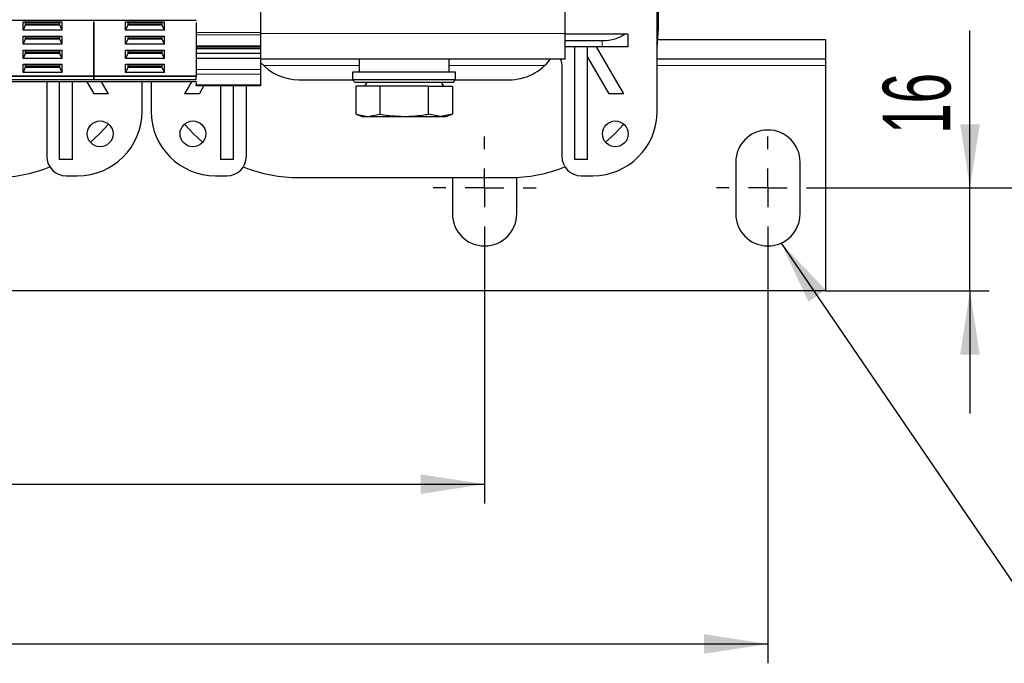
# Model space of a CAD drawing. Header units: millimetres. Extents: x 5 to 418, y 2 to 292.
# Tile 9 of 51: x 106 to 157, y 60 to 93. Entities that reach past the tile are written whole.
import ezdxf

# ---------------------------------------------------------------- set-up
doc = ezdxf.new("R2010")
doc.units = ezdxf.units.MM
doc.layers.add('SLD-0', color=7, linetype='Continuous')
doc.styles.add('SLDTEXTSTYLE0', font='TXT', dxfattribs={"width": 0.605})
doc.dimstyles.new('SLDDIMSTYLE0', dxfattribs={"dimtxt": 3.5, "dimasz": 3.302, "dimexe": 0, "dimexo": 0.0625, "dimgap": 0.875, "dimtad": 1, "dimlfac": 3, "dimrnd": 1e-09, "dimzin": 12, "dimdsep": 46, "dimtxsty": 'SLDTEXTSTYLE0', "dimsah": 1, "dimcen": 0.09, "dimadec": 0, "dimazin": 3, "dimtfac": 1, "dimtofl": 0, "dimtmove": 0, "dimatfit": 3, "dimfxl": 1, "dimfrac": 2, "dimtolj": 1, "dimtzin": 12, "dimarcsym": 0})
doc.dimstyles.new('SLDDIMSTYLE1', dxfattribs={"dimtxt": 3.5, "dimasz": 3.302, "dimexe": 0, "dimexo": 0.0625, "dimgap": 0.875, "dimtad": 1, "dimlfac": 3, "dimrnd": 1e-09, "dimzin": 12, "dimdsep": 46, "dimtxsty": 'SLDTEXTSTYLE0', "dimsah": 1, "dimcen": 0.09, "dimadec": 0, "dimazin": 3, "dimtfac": 1, "dimtmove": 0, "dimatfit": 0, "dimfxl": 1, "dimfrac": 2, "dimtolj": 1, "dimtzin": 12, "dimarcsym": 0})
doc.dimstyles.new('SLDDIMSTYLE2', dxfattribs={"dimtxt": 0.18, "dimasz": 3.302, "dimexe": 0, "dimexo": 0.0625, "dimgap": 0, "dimtad": 0, "dimtih": 1, "dimtoh": 1, "dimdec": 0, "dimrnd": 1e-09, "dimzin": 0, "dimdsep": 46, "dimtxsty": 'Standard', "dimsah": 1, "dimcen": 0.09, "dimadec": 0, "dimazin": 0, "dimtfac": 3.302, "dimtdec": 0, "dimtofl": 0, "dimtmove": 0, "dimatfit": 3, "dimfxl": 1, "dimfrac": 2, "dimtolj": 1, "dimtzin": 0, "dimarcsym": 0})

# ---------------------------------------------------------------- blocks, each defined once
blk = doc.blocks.new('_D_4')
at = {"layer": 'SLD-0'}
for p, q in [((68.77, 81.792), (68.77, 68.126)), ((130.437, 81.792), (130.437, 68.126)), ((68.77, 69.126), (130.437, 69.126))]:
    blk.add_line(p, q, dxfattribs=at)
for points in [[(68.77, 69.126), (72.072, 68.618), (72.072, 69.634)], [(130.437, 69.126), (127.135, 69.634), (127.135, 68.618)]]:
    blk.add_solid(points, dxfattribs=at)
at = {"layer": 'SLD-0', "insert": (95.593, 73.638), "char_height": 3.5, "attachment_point": 1, "style": 'SLDTEXTSTYLE0'}
blk.add_mtext('185', dxfattribs=at)
blk = doc.blocks.new('_D_5')
at = {"layer": 'SLD-0'}
for p, q in [((155.561, 84.459), (155.561, 92.61)), ((147.77, 84.459), (156.561, 84.459)), ((155.561, 79.126), (155.561, 84.459)), ((148.104, 79.126), (156.561, 79.126)), ((155.561, 79.126), (155.561, 72.776))]:
    blk.add_line(p, q, dxfattribs=at)
for points in [[(155.561, 84.459), (156.069, 87.761), (155.053, 87.761)], [(155.561, 79.126), (155.053, 75.824), (156.069, 75.824)]]:
    blk.add_solid(points, dxfattribs=at)
at = {"layer": 'SLD-0', "insert": (151.049, 87.263), "char_height": 3.5, "attachment_point": 1, "rotation": 90, "style": 'SLDTEXTSTYLE0'}
blk.add_mtext('16', dxfattribs=at)
blk = doc.blocks.new('_D_6')
at = {"layer": 'SLD-0', "color": 7}
for p, q in [((54.104, 81.792), (54.104, 59.853)), ((145.104, 81.792), (145.104, 59.853)), ((54.104, 60.853), (145.104, 60.853))]:
    blk.add_line(p, q, dxfattribs=at)
for points in [[(54.104, 60.853), (57.406, 60.345), (57.406, 61.361)], [(145.104, 60.853), (141.802, 61.361), (141.802, 60.345)]]:
    blk.add_solid(points, dxfattribs=at)
at = {"layer": 'SLD-0', "color": 7, "insert": (95.593, 65.365), "char_height": 3.5, "attachment_point": 1, "style": 'SLDTEXTSTYLE0'}
blk.add_mtext('273', dxfattribs=at)
blk = doc.blocks.new('_D_7')
at = {"layer": 'SLD-0', "color": 7}
for p, q in [((147.77, 117.392), (164.412, 117.392)), ((163.412, 84.459), (163.412, 117.392)), ((147.77, 84.459), (164.412, 84.459))]:
    blk.add_line(p, q, dxfattribs=at)
for points in [[(163.412, 117.392), (162.904, 114.09), (163.92, 114.09)], [(163.412, 84.459), (163.92, 87.761), (162.904, 87.761)]]:
    blk.add_solid(points, dxfattribs=at)
at = {"layer": 'SLD-0', "color": 7, "insert": (158.9, 96.247), "char_height": 3.5, "attachment_point": 1, "rotation": 90, "style": 'SLDTEXTSTYLE0'}
blk.add_mtext('98,8', dxfattribs=at)
blk = doc.blocks.new('SW_CENTERMARKSYMBOL_2')
at = {"layer": 'SLD-0', "color": 0}
for p, q in [((0, 2), (0, 2.667)), ((0, 0), (0, 1)), ((-2, 0), (-2.667, 0)), ((0, 0), (-1, 0)), ((0, 0), (0, -1)), ((0, 0), (1, 0)), ((2, 0), (2.667, 0)), ((0, -2), (0, -2.667))]:
    blk.add_line(p, q, dxfattribs=at)
blk = doc.blocks.new('SW_CENTERMARKSYMBOL_3')
at = {"layer": 'SLD-0', "color": 0}
for p, q in [((0, 2), (0, 2.667)), ((0, 0), (0, 1)), ((-2, 0), (-2.667, 0)), ((0, 0), (-1, 0)), ((0, 0), (0, -1)), ((0, 0), (1, 0)), ((2, 0), (2.667, 0)), ((0, -2), (0, -2.667))]:
    blk.add_line(p, q, dxfattribs=at)
blk = doc.blocks.new('SW_CENTERMARKSYMBOL_7')
at = {"layer": 'SLD-0', "color": 0}
for p, q in [((0, 2), (0, 2.667)), ((0, 0), (0, 1)), ((-2, 0), (-2.667, 0)), ((0, 0), (-1, 0)), ((0, 0), (0, -1)), ((0, 0), (1, 0)), ((2, 0), (2.667, 0)), ((0, -2), (0, -2.667))]:
    blk.add_line(p, q, dxfattribs=at)

msp = doc.modelspace()

# ---------------------------------------------------------------- linework, layer by layer
at = {"color": 7, "linetype": 'Continuous', "lineweight": 25}
for p, q in [((139.3703, 88.4258), (139.3703, 113.4258)), ((139.4369, 92.7258), (139.4369, 109.1258)), ((134.6036, 92.4591), (134.6036, 107.7925)), ((118.8369, 106.4811), (118.8369, 92.5038)), ((104.9036, 93.1404), (110.2036, 93.1404)), ((106.5454, 93.0517), (108.5618, 93.0517)), ((106.5454, 92.6276), (106.5454, 93.0517)), ((106.6619, 92.8868), (106.5454, 92.6276)), ((106.6619, 93.0517), (106.6619, 92.8868)), ((108.4453, 92.934), (106.6619, 92.934)), ((108.4453, 92.8868), (106.6619, 92.8868)), ((108.4453, 92.8868), (108.4453, 93.0517)), ((108.5618, 92.6276), (108.4453, 92.8868)), ((108.5618, 92.6276), (108.5618, 93.0517)), ((110.2036, 93.1404), (115.5036, 93.1404)), ((110.2036, 90.2705), (110.2036, 93.082)), ((110.2036, 93.0237), (110.2036, 90.2705)), ((111.8454, 93.0517), (113.8618, 93.0517)), ((111.8454, 92.6276), (111.8454, 93.0517)), ((111.9619, 92.8868), (111.8454, 92.6276)), ((111.9619, 93.0517), (111.9619, 92.8868)), ((113.7453, 92.934), (111.9619, 92.934)), ((113.7453, 92.8868), (111.9619, 92.8868)), ((113.7453, 92.8868), (113.7453, 93.0517)), ((113.8618, 92.6276), (113.7453, 92.8868)), ((113.8618, 92.6276), (113.8618, 93.0517)), ((115.5036, 93.0237), (115.5036, 90.2705)), ((108.5618, 92.6276), (106.5454, 92.6276)), ((106.5454, 92.3211), (108.5618, 92.3211)), ((106.5454, 91.8969), (106.5454, 92.3211)), ((106.6619, 92.3211), (106.6619, 92.1561)), ((108.4453, 92.1561), (108.4453, 92.3211)), ((108.5618, 91.8969), (108.5618, 92.3211)), ((113.8618, 92.6276), (111.8454, 92.6276)), ((111.8454, 92.3211), (113.8618, 92.3211)), ((111.8454, 91.8969), (111.8454, 92.3211)), ((111.9619, 92.3211), (111.9619, 92.1561)), ((113.7453, 92.1561), (113.7453, 92.3211)), ((113.8618, 91.8969), (113.8618, 92.3211)), ((118.8369, 92.5038), (118.8369, 92.386)), ((118.8369, 92.386), (118.8369, 91.8193)), ((134.6036, 91.1258), (134.6036, 92.4591)), ((137.675, 92.4258), (134.6036, 92.4258)), ((137.8536, 92.4258), (137.675, 92.4258)), ((137.8536, 92.4258), (137.8536, 91.7591)), ((106.6619, 92.1561), (106.5454, 91.8969)), ((108.5618, 91.8969), (106.5454, 91.8969)), ((108.4453, 92.2033), (106.6619, 92.2033)), ((108.4453, 92.1561), (106.6619, 92.1561)), ((108.5618, 91.8969), (108.4453, 92.1561)), ((111.9619, 92.1561), (111.8454, 91.8969)), ((113.8618, 91.8969), (111.8454, 91.8969)), ((113.7453, 92.2033), (111.9619, 92.2033)), ((113.7453, 92.1561), (111.9619, 92.1561)), ((113.8618, 91.8969), (113.7453, 92.1561)), ((115.5036, 91.7705), (118.8369, 91.7705)), ((118.8369, 91.8193), (118.8369, 91.7705)), ((118.8369, 91.7705), (118.8369, 91.6779)), ((134.6036, 92.0925), (136.5203, 92.0925)), ((136.5203, 91.7591), (134.6036, 91.7591)), ((135.1036, 85.9258), (135.1036, 91.7591)), ((135.7703, 85.9258), (135.7703, 91.7591)), ((137.6369, 89.3343), (136.2369, 91.7591)), ((137.8536, 91.7591), (136.5203, 91.7591)), ((148.1036, 92.1258), (139.4136, 92.1258)), ((148.1036, 91.1258), (148.1036, 92.1258)), ((106.5454, 91.5904), (108.5618, 91.5904)), ((106.5454, 91.1662), (106.5454, 91.5904)), ((106.6619, 91.4255), (106.5454, 91.1662)), ((106.6619, 91.5904), (106.6619, 91.4255)), ((108.4453, 91.4726), (106.6619, 91.4726)), ((108.4453, 91.4255), (106.6619, 91.4255)), ((108.4453, 91.4255), (108.4453, 91.5904)), ((108.5618, 91.1662), (108.4453, 91.4255)), ((108.5618, 91.1662), (108.5618, 91.5904)), ((111.8454, 91.5904), (113.8618, 91.5904)), ((111.8454, 91.1662), (111.8454, 91.5904)), ((111.9619, 91.4255), (111.8454, 91.1662)), ((111.9619, 91.5904), (111.9619, 91.4255)), ((113.7453, 91.4726), (111.9619, 91.4726)), ((113.7453, 91.4255), (111.9619, 91.4255)), ((113.7453, 91.4255), (113.7453, 91.5904)), ((113.8618, 91.1662), (113.7453, 91.4255)), ((113.8618, 91.1662), (113.8618, 91.5904)), ((115.5036, 91.6779), (118.8369, 91.6779)), ((115.5036, 91.4422), (118.8369, 91.4422)), ((118.8369, 91.6779), (118.8369, 91.4422)), ((118.8369, 91.4422), (118.8369, 91.1829)), ((135.7703, 91.2341), (136.8671, 89.3343)), ((108.5618, 91.1662), (106.5454, 91.1662)), ((106.5454, 90.8597), (108.5618, 90.8597)), ((106.5454, 90.4356), (106.5454, 90.8597)), ((106.6619, 90.8597), (106.6619, 90.6948)), ((108.4453, 90.7419), (106.6619, 90.7419)), ((108.4453, 90.6948), (108.4453, 90.8597)), ((108.5618, 90.4356), (108.5618, 90.8597)), ((113.8618, 91.1662), (111.8454, 91.1662)), ((111.8454, 90.8597), (113.8618, 90.8597)), ((111.8454, 90.4356), (111.8454, 90.8597)), ((111.9619, 90.8597), (111.9619, 90.6948)), ((113.7453, 90.7419), (111.9619, 90.7419)), ((113.7453, 90.6948), (113.7453, 90.8597)), ((113.8618, 90.4356), (113.8618, 90.8597)), ((115.5036, 91.1829), (118.8369, 91.1829)), ((118.8369, 91.1829), (118.8369, 90.5937)), ((134.6036, 91.1258), (118.8369, 91.1258)), ((123.9369, 91.1258), (123.9369, 90.4591)), ((128.6036, 90.4591), (128.6036, 91.1258)), ((134.4369, 90.748), (134.4369, 86.0925)), ((148.1036, 91.1258), (139.3703, 91.1258)), ((148.1036, 90.7925), (148.1036, 91.1258)), ((148.1036, 79.1258), (148.1036, 90.7925)), ((104.9036, 90.2705), (110.2036, 90.2705)), ((106.6619, 90.6948), (106.5454, 90.4356)), ((108.5618, 90.4356), (106.5454, 90.4356)), ((108.4453, 90.6948), (106.6619, 90.6948)), ((108.5618, 90.4356), (108.4453, 90.6948)), ((110.2036, 90.2705), (115.5036, 90.2705)), ((110.2036, 90.2705), (110.2036, 90.2234)), ((110.2036, 90.2705), (110.2036, 90.2234)), ((111.9619, 90.6948), (111.8454, 90.4356)), ((113.8618, 90.4356), (111.8454, 90.4356)), ((113.7453, 90.6948), (111.9619, 90.6948)), ((113.8618, 90.4356), (113.7453, 90.6948)), ((115.5036, 90.2705), (115.5036, 90.2234)), ((118.8369, 90.5937), (118.8369, 90.358)), ((118.8369, 90.358), (118.8369, 89.7913)), ((123.6036, 90.4591), (123.6036, 90.0591)), ((128.9293, 90.4591), (123.6036, 90.4591)), ((128.9369, 90.4591), (128.9293, 90.4591)), ((128.9369, 90.0591), (128.9369, 90.4591)), ((110.2036, 89.9591), (104.9036, 89.9591)), ((107.7703, 89.9591), (107.7703, 86.0925)), ((108.4369, 85.9258), (108.4369, 89.9591)), ((109.1036, 85.9258), (109.1036, 89.9591)), ((109.8397, 89.9591), (110.2005, 89.3343)), ((115.5036, 89.9591), (110.2036, 89.9591)), ((110.9703, 89.3343), (110.6095, 89.9591)), ((112.7036, 88.4258), (112.7036, 89.9591)), ((113.1703, 89.9591), (113.1703, 88.4258)), ((115.2644, 89.9591), (114.9036, 89.3343)), ((115.5036, 89.9008), (115.5036, 89.7913)), ((115.5036, 89.7425), (115.5036, 89.7913)), ((118.8369, 89.7425), (115.5036, 89.7425)), ((115.6734, 89.3343), (115.9091, 89.7425)), ((116.7703, 89.7425), (116.7703, 85.9258)), ((117.4369, 85.9258), (117.4369, 89.7425)), ((118.1036, 86.0925), (118.1036, 89.7425)), ((118.8369, 89.7913), (118.8369, 89.7425)), ((120.8369, 90.0591), (123.6036, 90.0591)), ((123.6036, 90.0591), (123.7369, 89.9258)), ((128.9293, 90.0591), (123.6036, 90.0591)), ((128.7963, 89.9258), (123.7369, 89.9258)), ((123.7684, 89.7258), (123.7684, 88.2811)), ((125.0193, 89.7258), (123.7684, 89.7258)), ((124.3319, 89.9258), (124.2165, 89.7258)), ((125.0193, 89.7258), (125.0193, 88.2811)), ((127.5212, 89.7258), (125.0193, 89.7258)), ((127.5212, 89.7258), (127.5212, 88.2811)), ((127.5212, 89.7258), (128.7721, 89.7258)), ((128.3241, 89.7258), (128.2086, 89.9258)), ((128.7721, 89.7258), (128.7721, 88.2811)), ((128.8036, 89.9258), (128.7963, 89.9258)), ((128.8036, 89.9258), (128.9369, 90.0591)), ((128.9369, 90.0591), (128.9293, 90.0591)), ((128.9369, 90.0591), (131.7036, 90.0591)), ((110.9703, 89.3343), (110.2005, 89.3343)), ((115.6734, 89.3343), (114.9036, 89.3343)), ((137.6369, 89.3343), (136.8671, 89.3343)), ((123.7684, 88.2811), (124.1036, 88.1591)), ((123.7684, 88.2811), (124.3939, 88.1591)), ((124.3939, 88.1591), (125.0193, 88.2811)), ((128.1466, 88.1591), (127.5212, 88.2811)), ((128.7721, 88.2811), (128.1466, 88.1591)), ((128.4369, 88.1591), (128.7721, 88.2811)), ((124.1036, 88.1591), (124.3939, 88.1591)), ((124.3939, 88.1591), (126.2703, 88.1591)), ((126.2703, 88.1591), (128.1466, 88.1591)), ((128.1466, 88.1591), (128.4369, 88.1591)), ((109.1036, 85.9258), (108.4369, 85.9258)), ((117.4369, 85.9258), (116.7703, 85.9258)), ((135.7703, 85.9258), (135.1036, 85.9258)), ((143.4369, 85.7925), (143.4369, 83.1258)), ((146.7703, 83.1258), (146.7703, 85.7925)), ((108.7703, 85.0925), (109.3703, 85.0925)), ((116.5036, 85.0925), (117.1036, 85.0925)), ((120.8369, 84.9925), (131.7036, 84.9925)), ((128.7703, 84.9925), (128.7703, 83.1258)), ((132.1036, 83.1258), (132.1036, 85.0028)), ((135.4369, 85.0925), (136.0369, 85.0925)), ((148.1036, 79.1258), (51.1036, 79.1258))]:
    msp.add_line(p, q, dxfattribs=at)
at = {"color": 7, "linetype": 'Continuous', "lineweight": 18}
for p, q in [((108.4453, 93.0164), (106.6619, 93.0164)), ((113.7453, 93.0164), (111.9619, 93.0164)), ((108.4453, 92.2858), (106.6619, 92.2858)), ((113.7453, 92.2858), (111.9619, 92.2858)), ((115.5036, 92.5038), (118.8369, 92.5038)), ((118.8369, 92.386), (115.5036, 92.386)), ((134.6036, 92.4591), (118.8369, 92.4591)), ((115.5036, 91.8193), (118.8369, 91.8193)), ((136.5203, 92.0925), (136.5203, 91.7591)), ((108.4453, 91.5551), (106.6619, 91.5551)), ((113.7453, 91.5551), (111.9619, 91.5551)), ((108.4453, 90.8244), (106.6619, 90.8244)), ((113.7453, 90.8244), (111.9619, 90.8244)), ((123.9369, 90.7925), (119.0003, 90.7925)), ((133.5403, 90.7925), (128.6036, 90.7925)), ((148.1036, 90.7925), (139.3703, 90.7925)), ((104.9036, 90.2234), (110.2036, 90.2234)), ((110.2036, 90.2234), (115.5036, 90.2234)), ((115.5036, 90.5937), (118.8369, 90.5937)), ((118.8369, 90.358), (115.5036, 90.358)), ((128.9293, 90.4591), (128.9293, 90.0591)), ((104.9036, 90.082), (110.2036, 90.082)), ((110.2036, 89.9884), (104.9036, 89.9884)), ((110.2036, 90.082), (115.5036, 90.082)), ((115.5036, 89.9884), (110.2036, 89.9884)), ((115.5036, 89.7913), (118.8369, 89.7913)), ((128.7963, 89.9258), (128.9293, 90.0591))]:
    msp.add_line(p, q, dxfattribs=at)
at = {"color": 7, "linetype": 'Continuous', "lineweight": 25, "flags": 128}
for points in [[(139.3703, 91.7126), (139.3708, 91.7164), (139.4369, 92.7258)], [(134.3628, 91.1258), (134.4171, 90.9462), (134.4369, 90.748)], [(110.0329, 86.8228), (110.5052, 87.2575), (110.9702, 87.7658)], [(114.9037, 87.7658), (115.3686, 87.2575), (115.841, 86.8228)], [(136.6995, 86.8228), (137.1719, 87.2575), (137.6368, 87.7658)]]:
    msp.add_lwpolyline(points, dxfattribs=at)
at = {"color": 7, "linetype": 'Continuous', "lineweight": 25}
for centre in [(110.5369, 87.2591), (115.3369, 87.2591), (137.2036, 87.2591)]:
    msp.add_circle(centre, 0.6667, dxfattribs=at)
for centre, radius, start, end in [((120.8369, 92.7258), 2.6667, 221.40962, 270), ((131.7036, 92.7258), 2.6667, 270, 323.1301), ((109.3703, 88.4258), 3.3333, 270, 0), ((116.5036, 88.4258), 3.3333, 180, 270), ((136.0369, 88.4258), 3.3333, 270, 0), ((145.1036, 85.7925), 1.6667, 0, 180), ((108.7703, 86.0925), 1, 180, 270), ((117.1036, 86.0925), 1, 270, 0), ((135.4369, 86.0925), 1, 180, 270), ((105.0369, 92.7258), 7.7333, 270, 291.95377), ((120.8369, 92.7258), 7.7333, 248.04623, 270), ((131.7036, 92.7258), 7.7333, 270, 291.95377), ((130.4369, 83.1258), 1.6667, 180, 0), ((145.1036, 83.1258), 1.6667, 180, 0)]:
    msp.add_arc(centre, radius, start, end, dxfattribs=at)
msp.add_ellipse((136.5203, 92.7591), major_axis=(1.3333, 0), ratio=0.5, start_param=4.712389, end_param=5.7595865, dxfattribs=at)
for points in [[(110.2036, 93.1697), (110.2036, 93.1613), (110.2036, 93.1445), (110.2036, 93.1417), (110.2036, 93.1404)], [(110.2036, 93.1404), (110.2036, 93.1417), (110.2036, 93.1445), (110.2036, 93.1613), (110.2036, 93.1697)], [(115.5036, 93.1404), (115.5036, 93.1417), (115.5036, 93.1445), (115.5036, 93.1613), (115.5036, 93.1697)], [(110.2036, 90.2234), (110.2036, 90.213), (110.2036, 90.1924), (110.2036, 90.1527), (110.2036, 90.1129), (110.2036, 90.0923), (110.2036, 90.082)], [(110.2036, 90.082), (110.2036, 90.0923), (110.2036, 90.1129), (110.2036, 90.1527), (110.2036, 90.1924), (110.2036, 90.213), (110.2036, 90.2234)], [(115.5036, 90.082), (115.5036, 90.0923), (115.5036, 90.1129), (115.5036, 90.1527), (115.5036, 90.1924), (115.5036, 90.213), (115.5036, 90.2234)], [(110.2036, 89.9884), (110.2036, 89.9841), (110.2036, 89.9753), (110.2036, 89.9662), (110.2036, 89.9602), (110.2036, 89.9595), (110.2036, 89.9591)], [(110.2036, 89.9884), (110.2036, 89.9841), (110.2036, 89.9753), (110.2036, 89.9662), (110.2036, 89.9602), (110.2036, 89.9595), (110.2036, 89.9591)], [(115.5036, 89.9884), (115.5036, 89.9841), (115.5036, 89.9753), (115.5036, 89.9662), (115.5036, 89.9602), (115.5036, 89.9595), (115.5036, 89.9591)]]:
    msp.add_open_spline(points, degree=3, dxfattribs=at)
for points, knots in [([(125.0193, 88.2811), (125.0323, 88.2788), (125.4446, 88.2041), (125.864, 88.1812), (126.2703, 88.1591)], [0, 0, 0, 0, 0.03148504, 1, 1, 1, 1]), ([(126.2703, 88.1591), (126.587, 88.1728), (127.0067, 88.1909), (127.4198, 88.2634), (127.5212, 88.2811)], [0, 0, 0, 0, 0.7546767, 1, 1, 1, 1])]:
    msp.add_open_spline(points, degree=3, knots=knots, dxfattribs=at)

# ---------------------------------------------------------------- block references
at = {"layer": 'SLD-0'}
for name, p in [('SW_CENTERMARKSYMBOL_2', (130.4369, 84.4591)), ('SW_CENTERMARKSYMBOL_3', (130.4369, 84.4591)), ('SW_CENTERMARKSYMBOL_7', (145.1036, 84.4591))]:
    msp.add_blockref(name, p, dxfattribs=at)

# ---------------------------------------------------------------- dimensions: what is measured, and where the dimension line sits
at = {"layer": 'SLD-0', "color": 7}
dim = msp.add_linear_dim(base=(163.4122, 117.3925), p1=(147.7703, 84.4591), p2=(147.7703, 117.3925), angle=90, dimstyle='SLDDIMSTYLE0', dxfattribs=at)
dim.commit()
dim.dimension.update_dxf_attribs({"geometry": '_D_7', "text_midpoint": (163.4122, 100.9258), "dimtype": 160})
at = {"layer": 'SLD-0'}
dim = msp.add_linear_dim(base=(155.561, 84.4591), p1=(148.1036, 79.1258), p2=(147.7703, 84.4591), angle=90, dimstyle='SLDDIMSTYLE1', dxfattribs=at)
dim.commit()
dim.dimension.update_dxf_attribs({"geometry": '_D_5', "text_midpoint": (155.561, 89.9366), "dimtype": 160})
at = {"layer": 'SLD-0', "color": 7}
dim = msp.add_linear_dim(base=(145.1036, 60.8532), p1=(54.1036, 81.7925), p2=(145.1036, 81.7925), dimstyle='SLDDIMSTYLE0', dxfattribs=at)
dim.commit()
dim.dimension.update_dxf_attribs({"geometry": '_D_6', "text_midpoint": (99.6036, 60.8532), "dimtype": 160})
at = {"layer": 'SLD-0'}
dim = msp.add_linear_dim(base=(130.4369, 69.1258), p1=(68.7703, 81.7925), p2=(130.4369, 81.7925), dimstyle='SLDDIMSTYLE0', dxfattribs=at)
dim.commit()
dim.dimension.update_dxf_attribs({"geometry": '_D_4', "text_midpoint": (99.6036, 69.1258), "dimtype": 160})

# ---------------------------------------------------------------- leaders
msp.add_leader([(145.7828, 81.6038), (158.3742, 63.1667)], dimstyle='SLDDIMSTYLE2', dxfattribs=at)

doc.saveas('drawing.dxf')
